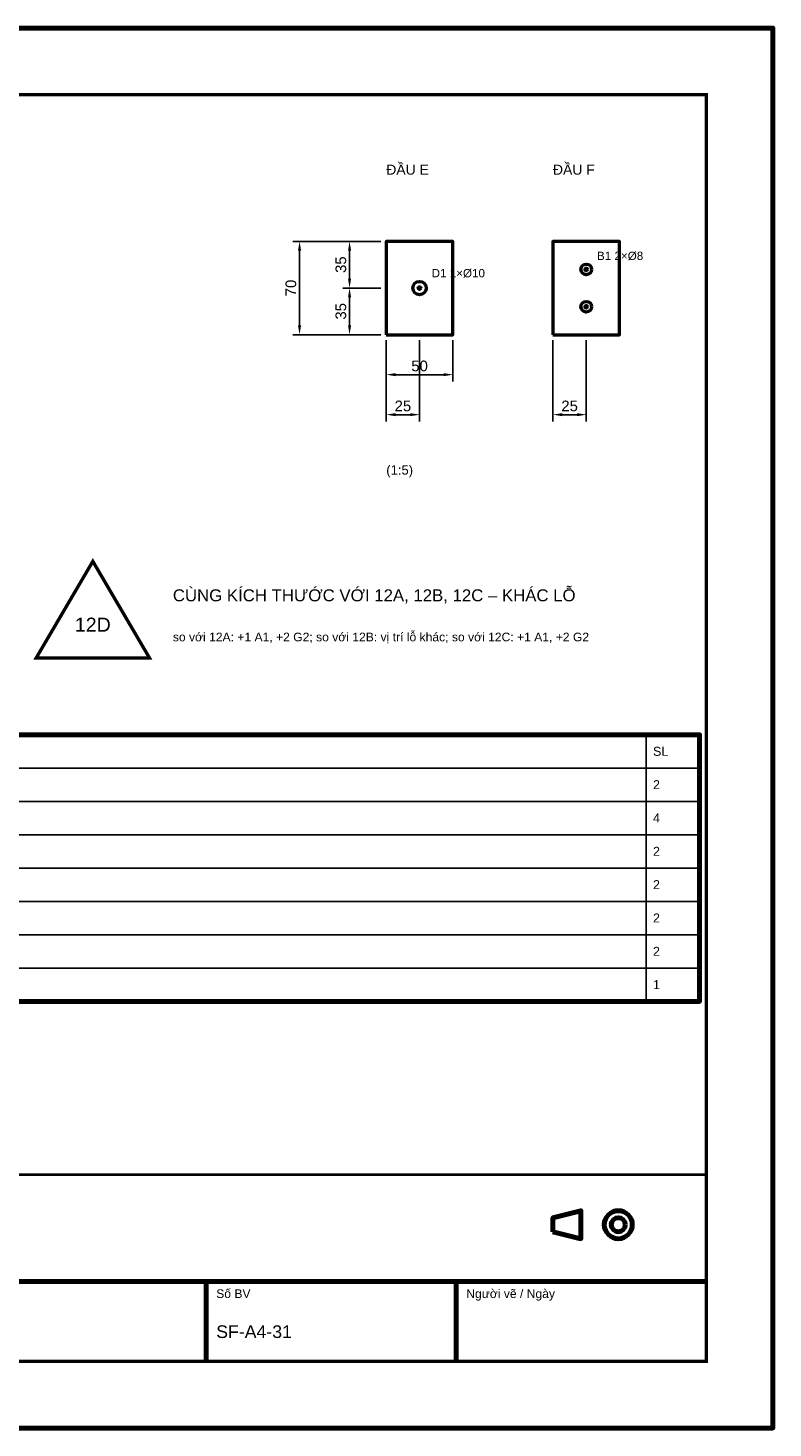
# Model space of a CAD drawing. Header units: millimetres. Extents: x 0 to 2970, y 0 to 2100.
# Tile 2 of 2: x 1853 to 2970, y 0 to 2100. Entities that reach past the tile are written whole.
import ezdxf
from ezdxf.enums import TextEntityAlignment as Align

# ---------------------------------------------------------------- set-up
doc = ezdxf.new("R2010")
doc.units = ezdxf.units.MM
doc.header["$LTSCALE"] = 10
for name, color, linetype, lineweight in [('0-KHUNG-BANVE', 7, 'CONTINUOUS', 70), ('1-NET-THAY', 7, 'CONTINUOUS', 50), ('10-PHU-KIEN', 1, 'CONTINUOUS', 25), ('3-KICH-THUOC', 1, 'CONTINUOUS', 18), ('6-CHU', 7, 'CONTINUOUS', 25), ('7-BANG-KE', 7, 'CONTINUOUS', 25)]:
    doc.layers.add(name, color=color, linetype=linetype, lineweight=lineweight)
doc.styles.add('VN', font='arial.ttf')
doc.dimstyles.new('A4', dxfattribs={"dimscale": 10, "dimtxt": 1.6, "dimasz": 1.4, "dimexe": 1, "dimexo": 0.8, "dimgap": 0.5, "dimtad": 1, "dimdec": 1, "dimtxsty": 'VN', "dimcen": 2.5, "dimclrd": 1, "dimclre": 1, "dimclrt": 7, "dimazin": 3, "dimtfac": 1, "dimtmove": 0, "dimatfit": 3})

msp = doc.modelspace()

# ---------------------------------------------------------------- linework, layer by layer
at = {"layer": '0-KHUNG-BANVE'}
for p, q in [((1370, 220), (2870, 220)), ((2120, 100), (2120, 220)), ((2495, 100), (2495, 220))]:
    msp.add_line(p, q, dxfattribs=at)
for points in [[(0, 0), (2970, 0), (2970, 2100), (0, 2100)], [(250, 640), (2860, 640), (2860, 1040), (250, 1040)], [(2640, 294.5), (2682, 284), (2682, 326), (2640, 315.5)]]:
    msp.add_lwpolyline(points, close=True, dxfattribs=at)
for points, const_width in [([(200, 100), (2870, 100), (2870, 2000), (200, 2000)], 5), ([(1370, 100), (2870, 100), (2870, 380), (1370, 380)], 4)]:
    msp.add_lwpolyline(points, close=True, dxfattribs=dict(at, const_width=const_width))
for radius in [21, 10.5]:
    msp.add_circle((2738, 305), radius, dxfattribs=at)
at = {"layer": '1-NET-THAY'}
for points in [[(2390, 1640), (2490, 1640), (2490, 1780), (2390, 1780)], [(2640, 1640), (2740, 1640), (2740, 1780), (2640, 1780)]]:
    msp.add_lwpolyline(points, close=True, dxfattribs=at)
for centre, radius in [((2690, 1738), 8), ((2690, 1738), 2), ((2440, 1710), 10), ((2440, 1710), 2), ((2690, 1682), 8), ((2690, 1682), 2)]:
    msp.add_circle(centre, radius, dxfattribs=at)
at = {"layer": '10-PHU-KIEN', "const_width": 5}
msp.add_lwpolyline([(1950, 1300), (1865, 1155), (2035, 1155)], close=True, dxfattribs=at)
at = {"layer": '7-BANG-KE'}
for points in [[(1630, 990), (2780, 990), (2780, 1040), (1630, 1040)], [(2780, 990), (2860, 990), (2860, 1040), (2780, 1040)], [(1630, 940), (2780, 940), (2780, 990), (1630, 990)], [(2780, 940), (2860, 940), (2860, 990), (2780, 990)], [(1630, 890), (2780, 890), (2780, 940), (1630, 940)], [(2780, 890), (2860, 890), (2860, 940), (2780, 940)], [(1630, 840), (2780, 840), (2780, 890), (1630, 890)], [(2780, 840), (2860, 840), (2860, 890), (2780, 890)], [(1630, 790), (2780, 790), (2780, 840), (1630, 840)], [(2780, 790), (2860, 790), (2860, 840), (2780, 840)], [(1630, 740), (2780, 740), (2780, 790), (1630, 790)], [(2780, 740), (2860, 740), (2860, 790), (2780, 790)], [(1630, 690), (2780, 690), (2780, 740), (1630, 740)], [(2780, 690), (2860, 690), (2860, 740), (2780, 740)], [(1630, 640), (2780, 640), (2780, 690), (1630, 690)], [(2780, 640), (2860, 640), (2860, 690), (2780, 690)]]:
    msp.add_lwpolyline(points, close=True, dxfattribs=at)

# ---------------------------------------------------------------- texts
at = {"layer": '10-PHU-KIEN', "style": 'VN'}
for s, p in [('B1 2×%%c8', (2706, 1752)), ('D1 1×%%c10', (2458, 1726))]:
    msp.add_text(s, height=12.5, dxfattribs=at).set_placement(p)
msp.add_text('12D', height=21, dxfattribs=at).set_placement((1950, 1205), align=Align.MIDDLE_CENTER)
at = {"layer": '6-CHU', "style": 'VN'}
for s, height, p in [('ĐẦU E', 15, (2390, 1880)), ('ĐẦU F', 15, (2640, 1880)), ('(1:5)', 14, (2390, 1430)), ('so với 12A: +1 A1, +2 G2; so với 12B: vị trí lỗ khác; so với 12C: +1 A1, +2 G2', 13, (2070, 1180)), ('Số BV', 13, (2135, 195)), ('Người vẽ / Ngày', 13, (2510, 195)), ('SF-A4-31', 19, (2135, 135))]:
    msp.add_text(s, height=height, dxfattribs=at).set_placement(p)
at = {"layer": '6-CHU', "color": 1, "style": 'VN'}
msp.add_text('CÙNG KÍCH THƯỚC VỚI 12A, 12B, 12C – KHÁC LỖ', height=18, dxfattribs=at).set_placement((2070, 1240))
at = {"layer": '7-BANG-KE', "style": 'VN'}
for s, p in [('SL', (2790, 1015)), ('2', (2790, 965)), ('4', (2790, 915)), ('2', (2790, 865)), ('2', (2790, 815)), ('2', (2790, 765)), ('2', (2790, 715)), ('1', (2790, 665))]:
    msp.add_text(s, height=13.5, dxfattribs=at).set_placement(p, align=Align.MIDDLE_LEFT)

# ---------------------------------------------------------------- dimensions: what is measured, and where the dimension line sits
at = {"layer": '3-KICH-THUOC'}
for base, p1, p2 in [((2260, 1640), (2390, 1640), (2390, 1780)), ((2335, 1710), (2390, 1710), (2390, 1780)), ((2335, 1640), (2390, 1640), (2390, 1710))]:
    msp.add_linear_dim(base=base, p1=p1, p2=p2, angle=90, dimstyle='A4', override={"dimlfac": 0.5}, dxfattribs=at).render()
for base, p1, p2 in [((2390, 1580), (2390, 1640), (2490, 1640)), ((2390, 1520), (2390, 1640), (2440, 1640)), ((2640, 1520), (2640, 1640), (2690, 1640))]:
    msp.add_linear_dim(base=base, p1=p1, p2=p2, dimstyle='A4', override={"dimlfac": 0.5}, dxfattribs=at).render()

doc.saveas('drawing.dxf')
